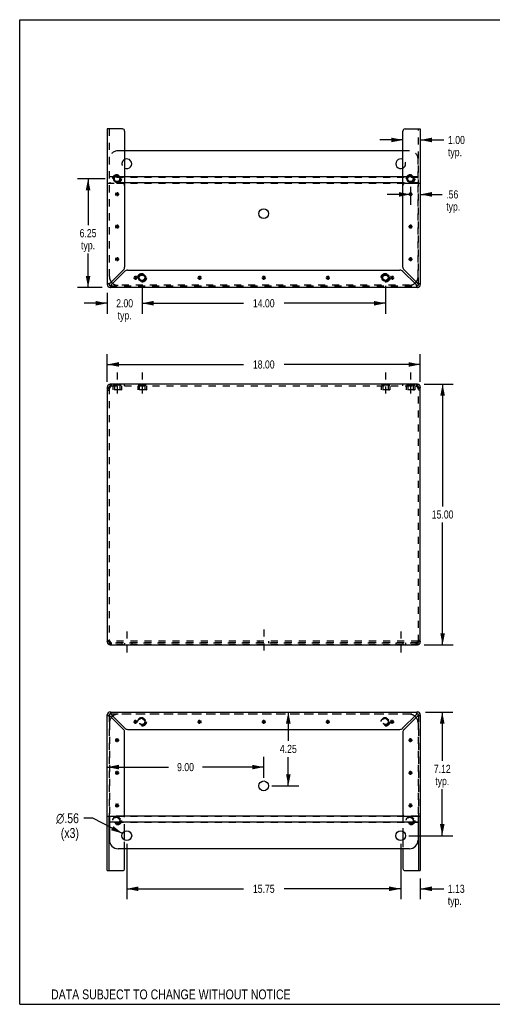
# Model space of a CAD drawing. Header units: inches. Extents: x 0 to 73.3, y 0 to 56.7.
# Tile 1 of 4: x 0 to 27.2, y 0 to 56.7. Entities that reach past the tile are written whole.
import ezdxf

# ---------------------------------------------------------------- set-up
doc = ezdxf.new("R2010")
doc.units = ezdxf.units.IN
doc.header["$LTSCALE"] = 4.033333
doc.header["$MEASUREMENT"] = 0
doc.linetypes.add('DASHED', pattern=[0.2, 0.1, -0.1])
doc.linetypes.add('HIDDEN', pattern=[0.2, 0.1, -0.1])
doc.layers.get('0').update_dxf_attribs({"linetype": 'CONTINUOUS'})
doc.layers.add('DEFAULT_2', color=8, linetype='HIDDEN')
doc.layers.add('DIMENSIONS', color=7, linetype='CONTINUOUS')
doc.styles.get("Standard").update_dxf_attribs({"font": 'txt', "width": 0.8})
doc.styles.add('TEXTSTYLE_1', font='gdt', dxfattribs={"width": 0.8})
doc.dimstyles.new('DIMSTYLE_1', dxfattribs={"dimtxt": 0.466667, "dimasz": 0.666667, "dimexe": 0.09, "dimexo": 0.07, "dimgap": 0.035, "dimtad": 0, "dimtih": 1, "dimtoh": 1, "dimzin": 4, "dimdsep": 46, "dimtxsty": 'Standard', "dimblk": '_FILLED', "dimblk1": '_FILLED', "dimblk2": '_FILLED', "dimcen": 0.09, "dimadec": 0, "dimazin": 0, "dimtfac": 1, "dimtofl": 0, "dimtmove": 0, "dimatfit": 3, "dimldrblk": '_FILLED', "dimfxl": 1, "dimtolj": 1, "dimtzin": 4, "dimarcsym": 0})
doc.dimstyles.new('DIMSTYLE_2', dxfattribs={"dimtxt": 0.566667, "dimasz": 0.666667, "dimexe": 0.09, "dimexo": 0.07, "dimgap": 0.09, "dimtad": 0, "dimtih": 1, "dimtoh": 1, "dimzin": 4, "dimdsep": 46, "dimtxsty": 'Standard', "dimblk": '_FILLED', "dimblk1": '_FILLED', "dimblk2": '_FILLED', "dimcen": 0.09, "dimadec": 0, "dimazin": 0, "dimtfac": 1, "dimtofl": 0, "dimtmove": 0, "dimatfit": 3, "dimldrblk": '_FILLED', "dimfxl": 1, "dimtolj": 1, "dimtzin": 4, "dimarcsym": 0})

# ---------------------------------------------------------------- blocks, each defined once
blk = doc.blocks.new('_FILLED')
at = {"color": 0, "linetype": 'ByBlock'}
blk.add_solid([(0, 0), (-1, 0.2), (-1, -0.2)], dxfattribs=at)
blk = doc.blocks.new('*D1')
at = {"layer": 'DIMENSIONS', "color": 2, "linetype": 'Continuous'}
for p, q in [((5.035, 35.817), (5.035, 37.425)), ((23.035, 35.817), (23.035, 37.425)), ((5.035, 36.825), (12.868, 36.825)), ((23.035, 36.825), (15.202, 36.825))]:
    blk.add_line(p, q, dxfattribs=at)
at = {"layer": 'DIMENSIONS', "color": 2, "linetype": 'Continuous', "xscale": 0.6666666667, "yscale": 0.6666666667, "zscale": 0.6666666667, "rotation": 180}
blk.add_blockref('_FILLED', (5.035, 36.825), dxfattribs=at)
at = {"layer": 'DIMENSIONS', "color": 2, "linetype": 'Continuous', "xscale": 0.6666666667, "yscale": 0.6666666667, "zscale": 0.6666666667}
blk.add_blockref('_FILLED', (23.035, 36.825), dxfattribs=at)
at = {"layer": 'DIMENSIONS', "color": 2, "linetype": 'Continuous', "insert": (14.035, 37.058), "char_height": 0.4667, "width": 1.86667, "attachment_point": 2, "line_spacing_factor": 0.9}
blk.add_mtext('18.00', dxfattribs=at)
blk = doc.blocks.new('*D2')
at = {"layer": 'DIMENSIONS', "color": 2, "linetype": 'Continuous'}
for p, q in [((23.259, 35.69), (24.921, 35.69)), ((24.321, 35.69), (24.321, 28.657)), ((24.321, 20.69), (24.321, 27.724)), ((23.259, 20.69), (24.921, 20.69))]:
    blk.add_line(p, q, dxfattribs=at)
at = {"layer": 'DIMENSIONS', "color": 2, "linetype": 'Continuous', "xscale": 0.6666666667, "yscale": 0.6666666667, "zscale": 0.6666666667}
for p, rotation in [((24.321, 35.69), 90), ((24.321, 20.69), 270)]:
    blk.add_blockref('_FILLED', p, dxfattribs=dict(at, rotation=rotation))
at = {"layer": 'DIMENSIONS', "color": 2, "linetype": 'Continuous', "insert": (24.321, 28.424), "char_height": 0.4667, "width": 1.86667, "attachment_point": 2, "line_spacing_factor": 0.9}
blk.add_mtext('15.00', dxfattribs=at)
blk = doc.blocks.new('*D5')
at = {"layer": 'DIMENSIONS', "color": 2, "linetype": 'Continuous'}
for p, q in [((15.447, 16.822), (15.447, 15.163)), ((15.447, 12.571), (15.447, 14.23)), ((14.502, 12.571), (16.047, 12.571))]:
    blk.add_line(p, q, dxfattribs=at)
at = {"layer": 'DIMENSIONS', "color": 2, "linetype": 'Continuous', "xscale": 0.6666666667, "yscale": 0.6666666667, "zscale": 0.6666666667}
for p, rotation in [((15.447, 16.822), 90), ((15.447, 12.571), 270)]:
    blk.add_blockref('_FILLED', p, dxfattribs=dict(at, rotation=rotation))
at = {"layer": 'DIMENSIONS', "color": 2, "linetype": 'Continuous', "insert": (15.447, 14.93), "char_height": 0.4667, "width": 1.49333, "attachment_point": 2, "line_spacing_factor": 0.9}
blk.add_mtext('4.25', dxfattribs=at)
blk = doc.blocks.new('*D6')
at = {"layer": 'DIMENSIONS', "color": 2, "linetype": 'Continuous'}
for p, q in [((14.035, 13.038), (14.035, 14.251)), ((5.035, 13.651), (8.555, 13.651)), ((14.035, 13.651), (10.515, 13.651))]:
    blk.add_line(p, q, dxfattribs=at)
at = {"layer": 'DIMENSIONS', "color": 2, "linetype": 'Continuous', "xscale": 0.6666666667, "yscale": 0.6666666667, "zscale": 0.6666666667, "rotation": 180}
blk.add_blockref('_FILLED', (5.035, 13.651), dxfattribs=at)
at = {"layer": 'DIMENSIONS', "color": 2, "linetype": 'Continuous', "xscale": 0.6666666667, "yscale": 0.6666666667, "zscale": 0.6666666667}
blk.add_blockref('_FILLED', (14.035, 13.651), dxfattribs=at)
at = {"layer": 'DIMENSIONS', "color": 2, "linetype": 'Continuous', "insert": (9.535, 13.885), "char_height": 0.4667, "width": 1.49333, "attachment_point": 2, "line_spacing_factor": 0.9}
blk.add_mtext('9.00', dxfattribs=at)
blk = doc.blocks.new('*D7')
at = {"layer": 'DIMENSIONS', "color": 2, "linetype": 'Continuous'}
for p, q in [((21.91, 9.237), (21.91, 6.048)), ((23.035, 7.232), (23.035, 6.048)), ((21.91, 6.648), (20.577, 6.648)), ((23.035, 6.648), (24.385, 6.648))]:
    blk.add_line(p, q, dxfattribs=at)
at = {"layer": 'DIMENSIONS', "color": 2, "linetype": 'Continuous', "xscale": 0.6666666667, "yscale": 0.6666666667, "zscale": 0.6666666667}
blk.add_blockref('_FILLED', (21.91, 6.648), dxfattribs=at)
at = {"layer": 'DIMENSIONS', "color": 2, "linetype": 'Continuous', "xscale": 0.6666666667, "yscale": 0.6666666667, "zscale": 0.6666666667, "rotation": 180}
blk.add_blockref('_FILLED', (23.035, 6.648), dxfattribs=at)
at = {"layer": 'DIMENSIONS', "color": 2, "linetype": 'Continuous', "insert": (24.618, 6.882), "char_height": 0.4667, "width": 1.49333, "attachment_point": 1, "line_spacing_factor": 0.9}
blk.add_mtext('1.13\\Ptyp.', dxfattribs=at)
blk = doc.blocks.new('*D8')
at = {"layer": 'DIMENSIONS', "color": 2, "linetype": 'Continuous'}
for p, q in [((6.16, 9.237), (6.16, 6.048)), ((21.91, 9.237), (21.91, 6.048)), ((6.16, 6.648), (12.868, 6.648)), ((21.91, 6.648), (15.202, 6.648))]:
    blk.add_line(p, q, dxfattribs=at)
at = {"layer": 'DIMENSIONS', "color": 2, "linetype": 'Continuous', "xscale": 0.6666666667, "yscale": 0.6666666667, "zscale": 0.6666666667, "rotation": 180}
blk.add_blockref('_FILLED', (6.16, 6.648), dxfattribs=at)
at = {"layer": 'DIMENSIONS', "color": 2, "linetype": 'Continuous', "xscale": 0.6666666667, "yscale": 0.6666666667, "zscale": 0.6666666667}
blk.add_blockref('_FILLED', (21.91, 6.648), dxfattribs=at)
at = {"layer": 'DIMENSIONS', "color": 2, "linetype": 'Continuous', "insert": (14.035, 6.882), "char_height": 0.4667, "width": 1.86667, "attachment_point": 2, "line_spacing_factor": 0.9}
blk.add_mtext('15.75', dxfattribs=at)
blk = doc.blocks.new('*D9')
at = {"layer": 'DIMENSIONS', "color": 2, "linetype": 'Continuous'}
for p, q in [((23.335, 16.822), (24.9, 16.822)), ((24.3, 16.822), (24.3, 14.016)), ((24.3, 9.704), (24.3, 12.383)), ((22.377, 9.704), (24.9, 9.704))]:
    blk.add_line(p, q, dxfattribs=at)
at = {"layer": 'DIMENSIONS', "color": 2, "linetype": 'Continuous', "xscale": 0.6666666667, "yscale": 0.6666666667, "zscale": 0.6666666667}
for p, rotation in [((24.3, 16.822), 90), ((24.3, 9.704), 270)]:
    blk.add_blockref('_FILLED', p, dxfattribs=dict(at, rotation=rotation))
at = {"layer": 'DIMENSIONS', "color": 2, "linetype": 'Continuous', "insert": (24.3, 13.783), "char_height": 0.4667, "width": 1.49333, "attachment_point": 2, "line_spacing_factor": 0.9}
blk.add_mtext('7.12\\Ptyp.', dxfattribs=at)
blk = doc.blocks.new('*D10')
at = {"layer": 'DIMENSIONS', "color": 2, "linetype": 'Continuous'}
for p, q in [((4.214, 10.708), (3.69, 10.708)), ((5.91, 9.833), (4.214, 10.708))]:
    blk.add_line(p, q, dxfattribs=at)
at = {"layer": 'DIMENSIONS', "color": 2, "linetype": 'Continuous', "xscale": 0.6666666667, "yscale": 0.6666666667, "zscale": 0.6666666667, "rotation": 332.6934381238}
blk.add_blockref('_FILLED', (5.91, 9.833), dxfattribs=at)
at = {"layer": 'DIMENSIONS', "color": 2, "linetype": 'Continuous', "insert": (3.407, 10.992), "char_height": 0.56667, "width": 2.11556, "attachment_point": 3, "line_spacing_factor": 0.9, "style": 'TEXTSTYLE_1'}
blk.add_mtext('{\\Fgdt;n}\\Ftxt;.56\\P(x3)', dxfattribs=at)
blk = doc.blocks.new('*D11')
at = {"layer": 'DIMENSIONS', "color": 2, "linetype": 'Continuous'}
for p, q in [((4.924, 47.505), (3.331, 47.505)), ((3.931, 47.505), (3.931, 44.847)), ((3.931, 41.255), (3.931, 43.213)), ((4.735, 41.255), (3.331, 41.255))]:
    blk.add_line(p, q, dxfattribs=at)
at = {"layer": 'DIMENSIONS', "color": 2, "linetype": 'Continuous', "xscale": 0.6666666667, "yscale": 0.6666666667, "zscale": 0.6666666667}
for p, rotation in [((3.931, 47.505), 90), ((3.931, 41.255), 270)]:
    blk.add_blockref('_FILLED', p, dxfattribs=dict(at, rotation=rotation))
at = {"layer": 'DIMENSIONS', "color": 2, "linetype": 'Continuous', "insert": (3.931, 44.613), "char_height": 0.4667, "width": 1.49333, "attachment_point": 2, "line_spacing_factor": 0.9}
blk.add_mtext('6.25\\Ptyp.', dxfattribs=at)
blk = doc.blocks.new('*D12')
at = {"layer": 'DIMENSIONS', "color": 2, "linetype": 'Continuous'}
for p, q in [((5.035, 40.955), (5.035, 39.747)), ((7.035, 41.351), (7.035, 39.747)), ((5.035, 40.347), (3.702, 40.347)), ((7.035, 40.347), (8.368, 40.347))]:
    blk.add_line(p, q, dxfattribs=at)
at = {"layer": 'DIMENSIONS', "color": 2, "linetype": 'Continuous', "xscale": 0.6666666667, "yscale": 0.6666666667, "zscale": 0.6666666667}
blk.add_blockref('_FILLED', (5.035, 40.347), dxfattribs=at)
at = {"layer": 'DIMENSIONS', "color": 2, "linetype": 'Continuous', "xscale": 0.6666666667, "yscale": 0.6666666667, "zscale": 0.6666666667, "rotation": 180}
blk.add_blockref('_FILLED', (7.035, 40.347), dxfattribs=at)
at = {"layer": 'DIMENSIONS', "color": 2, "linetype": 'Continuous', "insert": (6.035, 40.58), "char_height": 0.4667, "width": 1.49333, "attachment_point": 2, "line_spacing_factor": 0.9}
blk.add_mtext('2.00\\Ptyp.', dxfattribs=at)
blk = doc.blocks.new('*D13')
at = {"layer": 'DIMENSIONS', "color": 2, "linetype": 'Continuous'}
for p, q in [((7.035, 41.351), (7.035, 39.747)), ((21.035, 41.351), (21.035, 39.747)), ((7.035, 40.347), (12.868, 40.347)), ((21.035, 40.347), (15.202, 40.347))]:
    blk.add_line(p, q, dxfattribs=at)
at = {"layer": 'DIMENSIONS', "color": 2, "linetype": 'Continuous', "xscale": 0.6666666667, "yscale": 0.6666666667, "zscale": 0.6666666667, "rotation": 180}
blk.add_blockref('_FILLED', (7.035, 40.347), dxfattribs=at)
at = {"layer": 'DIMENSIONS', "color": 2, "linetype": 'Continuous', "xscale": 0.6666666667, "yscale": 0.6666666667, "zscale": 0.6666666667}
blk.add_blockref('_FILLED', (21.035, 40.347), dxfattribs=at)
at = {"layer": 'DIMENSIONS', "color": 2, "linetype": 'Continuous', "insert": (14.035, 40.58), "char_height": 0.4667, "width": 1.86667, "attachment_point": 2, "line_spacing_factor": 0.9}
blk.add_mtext('14.00', dxfattribs=at)
blk = doc.blocks.new('*D14')
at = {"layer": 'DIMENSIONS', "color": 2, "linetype": 'Continuous'}
for p, q in [((22.473, 47.038), (22.473, 46.012)), ((22.473, 46.612), (21.139, 46.612)), ((23.035, 46.612), (24.293, 46.612))]:
    blk.add_line(p, q, dxfattribs=at)
at = {"layer": 'DIMENSIONS', "color": 2, "linetype": 'Continuous', "xscale": 0.6666666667, "yscale": 0.6666666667, "zscale": 0.6666666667}
blk.add_blockref('_FILLED', (22.473, 46.612), dxfattribs=at)
at = {"layer": 'DIMENSIONS', "color": 2, "linetype": 'Continuous', "xscale": 0.6666666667, "yscale": 0.6666666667, "zscale": 0.6666666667, "rotation": 180}
blk.add_blockref('_FILLED', (23.035, 46.612), dxfattribs=at)
at = {"layer": 'DIMENSIONS', "color": 2, "linetype": 'Continuous', "insert": (24.527, 46.845), "char_height": 0.4667, "width": 1.49333, "attachment_point": 1, "line_spacing_factor": 0.9}
blk.add_mtext('.56\\Ptyp.', dxfattribs=at)
blk = doc.blocks.new('*D15')
at = {"layer": 'DIMENSIONS', "color": 2, "linetype": 'Continuous'}
for p, q in [((22.035, 49.745), (20.702, 49.745)), ((23.035, 49.745), (24.396, 49.745))]:
    blk.add_line(p, q, dxfattribs=at)
at = {"layer": 'DIMENSIONS', "color": 2, "linetype": 'Continuous', "xscale": 0.6666666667, "yscale": 0.6666666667, "zscale": 0.6666666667}
blk.add_blockref('_FILLED', (22.035, 49.745), dxfattribs=at)
at = {"layer": 'DIMENSIONS', "color": 2, "linetype": 'Continuous', "xscale": 0.6666666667, "yscale": 0.6666666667, "zscale": 0.6666666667, "rotation": 180}
blk.add_blockref('_FILLED', (23.035, 49.745), dxfattribs=at)
at = {"layer": 'DIMENSIONS', "color": 2, "linetype": 'Continuous', "insert": (24.63, 49.978), "char_height": 0.4667, "width": 1.49333, "attachment_point": 1, "line_spacing_factor": 0.9}
blk.add_mtext('1.00\\Ptyp.', dxfattribs=at)

msp = doc.modelspace()

# ---------------------------------------------------------------- linework, layer by layer
at = {"color": 7, "linetype": 'Continuous'}
for p, q in [((0, 0), (0, 56.667)), ((0, 56.667), (73.333, 56.667)), ((5.13, 41.421), (5.139, 41.421)), ((22.931, 41.421), (22.94, 41.421)), ((5.202, 41.359), (5.202, 41.35)), ((22.869, 41.35), (22.869, 41.359)), ((5.035, 35.524), (5.139, 35.524)), ((5.202, 35.69), (5.202, 35.586)), ((5.22, 35.586), (5.202, 35.586)), ((22.869, 35.586), (22.85, 35.586)), ((22.869, 35.69), (22.869, 35.586)), ((22.931, 35.524), (23.035, 35.524)), ((5.139, 20.857), (5.035, 20.857)), ((5.16, 20.81), (5.16, 20.883)), ((5.202, 20.69), (5.202, 20.794)), ((5.202, 20.794), (5.22, 20.794)), ((22.85, 20.794), (22.869, 20.794)), ((22.869, 20.69), (22.869, 20.794)), ((22.91, 20.81), (22.91, 20.883)), ((23.035, 20.857), (22.931, 20.857)), ((5.139, 16.656), (5.13, 16.656)), ((5.202, 16.727), (5.202, 16.718)), ((22.869, 16.718), (22.869, 16.727)), ((22.94, 16.656), (22.931, 16.656)), ((6.545, 16.26), (6.775, 16.26)), ((6.579, 16.179), (6.741, 16.341)), ((6.741, 16.179), (6.579, 16.341)), ((6.66, 16.145), (6.66, 16.375)), ((10.233, 16.26), (10.463, 16.26)), ((10.266, 16.179), (10.429, 16.341)), ((10.429, 16.179), (10.266, 16.341)), ((10.348, 16.145), (10.348, 16.375)), ((13.92, 16.26), (14.15, 16.26)), ((13.954, 16.179), (14.116, 16.341)), ((14.116, 16.179), (13.954, 16.341)), ((14.035, 16.145), (14.035, 16.375)), ((17.608, 16.26), (17.838, 16.26)), ((17.641, 16.179), (17.804, 16.341)), ((17.804, 16.179), (17.641, 16.341)), ((17.723, 16.145), (17.723, 16.375)), ((21.295, 16.26), (21.525, 16.26)), ((21.329, 16.179), (21.491, 16.341)), ((21.329, 16.341), (21.491, 16.179)), ((21.41, 16.145), (21.41, 16.375)), ((5.598, 15.082), (5.598, 15.312)), ((22.473, 15.082), (22.473, 15.312)), ((5.483, 15.197), (5.713, 15.197)), ((5.516, 15.116), (5.679, 15.279)), ((5.679, 15.116), (5.516, 15.279)), ((22.358, 15.197), (22.588, 15.197)), ((22.391, 15.116), (22.554, 15.279)), ((22.391, 15.279), (22.554, 15.116)), ((5.483, 13.322), (5.713, 13.322)), ((5.516, 13.241), (5.679, 13.404)), ((5.679, 13.241), (5.516, 13.404)), ((5.598, 13.207), (5.598, 13.437)), ((22.358, 13.322), (22.588, 13.322)), ((22.391, 13.241), (22.554, 13.404)), ((22.391, 13.404), (22.554, 13.241)), ((22.473, 13.207), (22.473, 13.437)), ((5.483, 11.447), (5.713, 11.447)), ((5.679, 11.366), (5.516, 11.529)), ((5.516, 11.366), (5.679, 11.529)), ((5.598, 11.332), (5.598, 11.562)), ((22.358, 11.447), (22.588, 11.447)), ((22.391, 11.529), (22.554, 11.366)), ((22.391, 11.366), (22.554, 11.529)), ((22.473, 11.332), (22.473, 11.562)), ((5.139, 7.699), (5.139, 10.822)), ((5.16, 10.822), (5.16, 9.454)), ((22.112, 10.832), (5.958, 10.832)), ((22.91, 10.822), (22.91, 9.454)), ((22.931, 10.822), (22.931, 7.699)), ((22.91, 10.483), (5.16, 10.483)), ((6.035, 9.452), (6.035, 9.955)), ((22.035, 9.955), (22.035, 9.452)), ((22.41, 8.954), (5.66, 8.954)), ((6.035, 7.824), (6.035, 8.954)), ((22.035, 8.954), (22.035, 7.824)), ((5.035, 7.699), (5.91, 7.699)), ((22.16, 7.699), (23.035, 7.699)), ((0, 0), (73.333, 0))]:
    msp.add_line(p, q, dxfattribs=at)
at = {"color": 3, "linetype": 'Continuous'}
for p, q in [((5.035, 50.378), (5.035, 41.421)), ((5.91, 50.378), (5.035, 50.378)), ((6.035, 50.253), (6.035, 42.422)), ((22.035, 42.422), (22.035, 50.253)), ((22.16, 50.378), (23.035, 50.378)), ((23.035, 50.378), (23.035, 41.421)), ((22.035, 49.123), (6.035, 49.123)), ((5.702, 47.621), (5.494, 47.621)), ((22.035, 47.621), (6.035, 47.621)), ((22.577, 47.621), (22.369, 47.621)), ((22.035, 47.272), (6.035, 47.272)), ((5.971, 42.267), (5.202, 41.498)), ((5.278, 41.421), (6.047, 42.19)), ((6.202, 42.255), (21.868, 42.255)), ((22.023, 42.19), (22.792, 41.421)), ((22.869, 41.498), (22.1, 42.267)), ((22.869, 41.255), (5.202, 41.255)), ((5.035, 35.524), (5.035, 20.857)), ((5.1, 35.455), (5.084, 35.442)), ((5.118, 35.469), (5.1, 35.455)), ((5.18, 35.51), (5.159, 35.496)), ((5.202, 35.524), (5.18, 35.51)), ((22.869, 35.69), (5.202, 35.69)), ((5.202, 35.524), (5.209, 35.55)), ((22.861, 35.55), (22.869, 35.524)), ((22.89, 35.51), (22.869, 35.524)), ((22.912, 35.496), (22.89, 35.51)), ((22.97, 35.455), (22.952, 35.469)), ((22.986, 35.442), (22.97, 35.455)), ((23.035, 20.857), (23.035, 35.524)), ((5.084, 20.939), (5.1, 20.925)), ((5.1, 20.925), (5.118, 20.912)), ((5.159, 20.884), (5.18, 20.871)), ((5.18, 20.871), (5.202, 20.857)), ((5.209, 20.831), (5.202, 20.857)), ((5.202, 20.69), (22.869, 20.69)), ((22.869, 20.857), (22.861, 20.831)), ((22.869, 20.857), (22.89, 20.871)), ((22.89, 20.871), (22.912, 20.884)), ((22.952, 20.912), (22.97, 20.925)), ((22.97, 20.925), (22.986, 20.939)), ((5.035, 7.699), (5.035, 16.656)), ((5.202, 16.822), (22.869, 16.822)), ((5.202, 16.58), (5.971, 15.811)), ((6.047, 15.887), (5.278, 16.656)), ((22.792, 16.656), (22.023, 15.887)), ((22.1, 15.811), (22.869, 16.58)), ((23.035, 16.656), (23.035, 7.699)), ((6.035, 10.947), (6.035, 15.655)), ((6.202, 15.822), (21.868, 15.822)), ((22.035, 15.655), (22.035, 10.947)), ((5.035, 10.822), (5.91, 10.822)), ((22.16, 10.822), (23.035, 10.822))]:
    msp.add_line(p, q, dxfattribs=at)
at = {"color": 2, "linetype": 'DASHED'}
for p, q in [((5.598, 36.357), (5.598, 34.92)), ((7.035, 36.357), (7.035, 34.92)), ((21.035, 36.357), (21.035, 34.92)), ((22.473, 36.357), (22.473, 34.92)), ((14.035, 21.565), (14.035, 20.128)), ((6.16, 21.464), (6.16, 20.026)), ((21.91, 21.464), (21.91, 20.026))]:
    msp.add_line(p, q, dxfattribs=at)
at = {"color": 3, "linetype": 'Continuous'}
for points in [[(5.126, 41.475), (5.104, 41.467), (5.084, 41.459), (5.067, 41.452), (5.053, 41.444), (5.043, 41.437), (5.037, 41.429), (5.035, 41.421)], [(5.202, 41.498), (5.176, 41.49), (5.15, 41.482), (5.126, 41.475)], [(5.255, 41.346), (5.263, 41.37), (5.27, 41.395), (5.278, 41.421)], [(22.792, 41.421), (22.8, 41.395), (22.808, 41.37), (22.815, 41.346)], [(22.944, 41.475), (22.92, 41.482), (22.895, 41.49), (22.869, 41.498)], [(23.035, 41.421), (23.033, 41.429), (23.027, 41.437), (23.017, 41.444), (23.003, 41.452), (22.986, 41.459), (22.966, 41.467), (22.944, 41.475)], [(5.202, 41.255), (5.209, 41.257), (5.217, 41.263), (5.224, 41.273), (5.232, 41.287), (5.24, 41.304), (5.247, 41.323), (5.255, 41.346)], [(22.815, 41.346), (22.823, 41.323), (22.831, 41.304), (22.838, 41.287), (22.846, 41.273), (22.853, 41.263), (22.861, 41.257), (22.869, 41.255)], [(5.084, 35.442), (5.07, 35.455), (5.057, 35.469), (5.048, 35.483), (5.041, 35.496), (5.037, 35.51), (5.035, 35.524)], [(5.159, 35.496), (5.138, 35.483), (5.118, 35.469)], [(5.209, 35.55), (5.217, 35.575), (5.224, 35.599), (5.232, 35.622), (5.24, 35.642)], [(5.24, 35.642), (5.247, 35.659), (5.255, 35.672)], [(5.255, 35.672), (5.263, 35.682), (5.27, 35.688), (5.278, 35.69)], [(22.792, 35.69), (22.8, 35.688), (22.808, 35.682), (22.815, 35.672)], [(22.815, 35.672), (22.823, 35.659), (22.831, 35.642)], [(22.831, 35.642), (22.838, 35.622), (22.846, 35.599), (22.853, 35.575), (22.861, 35.55)], [(22.952, 35.469), (22.932, 35.483), (22.912, 35.496)], [(23.035, 35.524), (23.034, 35.51), (23.029, 35.496), (23.022, 35.483), (23.013, 35.469), (23.001, 35.455), (22.986, 35.442)], [(5.035, 20.857), (5.037, 20.871), (5.041, 20.884), (5.048, 20.898), (5.057, 20.912), (5.07, 20.925), (5.084, 20.939)], [(5.118, 20.912), (5.138, 20.898), (5.159, 20.884)], [(5.24, 20.739), (5.232, 20.759), (5.224, 20.781), (5.217, 20.805), (5.209, 20.831)], [(5.255, 20.708), (5.247, 20.722), (5.24, 20.739)], [(5.278, 20.69), (5.27, 20.692), (5.263, 20.698), (5.255, 20.708)], [(22.815, 20.708), (22.808, 20.698), (22.8, 20.692), (22.792, 20.69)], [(22.831, 20.739), (22.823, 20.722), (22.815, 20.708)], [(22.861, 20.831), (22.853, 20.805), (22.846, 20.781), (22.838, 20.759), (22.831, 20.739)], [(22.912, 20.884), (22.932, 20.898), (22.952, 20.912)], [(22.986, 20.939), (23.001, 20.925), (23.013, 20.912), (23.022, 20.898), (23.029, 20.884), (23.034, 20.871), (23.035, 20.857)], [(5.035, 16.656), (5.037, 16.648), (5.043, 16.641), (5.053, 16.633), (5.067, 16.625), (5.084, 16.618), (5.104, 16.61), (5.126, 16.603)], [(5.126, 16.603), (5.15, 16.595), (5.176, 16.587), (5.202, 16.58)], [(5.255, 16.731), (5.247, 16.754), (5.24, 16.774), (5.232, 16.791), (5.224, 16.804), (5.217, 16.814), (5.209, 16.82), (5.202, 16.822)], [(5.278, 16.656), (5.27, 16.682), (5.263, 16.707), (5.255, 16.731)], [(22.815, 16.731), (22.808, 16.707), (22.8, 16.682), (22.792, 16.656)], [(22.869, 16.822), (22.861, 16.82), (22.853, 16.814), (22.846, 16.804), (22.838, 16.791), (22.831, 16.774), (22.823, 16.754), (22.815, 16.731)], [(22.869, 16.58), (22.895, 16.587), (22.92, 16.595), (22.944, 16.603)], [(22.944, 16.603), (22.966, 16.61), (22.986, 16.618), (23.003, 16.625), (23.017, 16.633), (23.027, 16.641), (23.033, 16.648), (23.035, 16.656)]]:
    msp.add_lwpolyline(points, dxfattribs=at)
at = {"color": 7, "linetype": 'Continuous'}
for points in [[(5.202, 41.498), (5.192, 41.49), (5.182, 41.482), (5.173, 41.475), (5.165, 41.467), (5.157, 41.459), (5.151, 41.452), (5.146, 41.444), (5.142, 41.437), (5.14, 41.429), (5.139, 41.421)], [(5.202, 41.359), (5.209, 41.36), (5.217, 41.362), (5.224, 41.366), (5.232, 41.371), (5.24, 41.377)], [(5.24, 41.377), (5.247, 41.385), (5.255, 41.393), (5.263, 41.402), (5.27, 41.412), (5.278, 41.421)], [(22.792, 41.421), (22.8, 41.412), (22.808, 41.402), (22.815, 41.393), (22.823, 41.385), (22.831, 41.377), (22.838, 41.371), (22.846, 41.366), (22.853, 41.362), (22.861, 41.36), (22.869, 41.359)], [(22.913, 41.459), (22.905, 41.467), (22.897, 41.475), (22.888, 41.482), (22.878, 41.49), (22.869, 41.498)], [(22.931, 41.421), (22.93, 41.429), (22.928, 41.437), (22.924, 41.444), (22.919, 41.452), (22.913, 41.459)], [(5.143, 35.486), (5.141, 35.496), (5.14, 35.51), (5.139, 35.524)], [(22.931, 35.524), (22.931, 35.51), (22.929, 35.496)], [(5.139, 20.857), (5.14, 20.871), (5.141, 20.884)], [(22.927, 20.894), (22.929, 20.884), (22.931, 20.871), (22.931, 20.857)], [(5.139, 16.656), (5.14, 16.648), (5.142, 16.641), (5.146, 16.633), (5.151, 16.625), (5.157, 16.618)], [(5.157, 16.618), (5.165, 16.61), (5.173, 16.603), (5.182, 16.595), (5.192, 16.587), (5.202, 16.58)], [(5.278, 16.656), (5.27, 16.666), (5.263, 16.675), (5.255, 16.684), (5.247, 16.693), (5.24, 16.7), (5.232, 16.706), (5.224, 16.712), (5.217, 16.715), (5.209, 16.718), (5.202, 16.718)], [(22.831, 16.7), (22.823, 16.693), (22.815, 16.684), (22.808, 16.675), (22.8, 16.666), (22.792, 16.656)], [(22.869, 16.718), (22.861, 16.718), (22.853, 16.715), (22.846, 16.712), (22.838, 16.706), (22.831, 16.7)], [(22.869, 16.58), (22.878, 16.587), (22.888, 16.595), (22.897, 16.603), (22.905, 16.61), (22.913, 16.618), (22.919, 16.625), (22.924, 16.633), (22.928, 16.641), (22.93, 16.648), (22.931, 16.656)]]:
    msp.add_lwpolyline(points, dxfattribs=at)
at = {"color": 3, "linetype": 'Continuous'}
for centre, radius in [((5.598, 47.505), 0.206), ((22.473, 47.505), 0.206), ((14.035, 45.506), 0.281), ((7.035, 41.817), 0.206), ((21.035, 41.817), 0.206)]:
    msp.add_circle(centre, radius, dxfattribs=at)
at = {"color": 7, "linetype": 'Continuous'}
for centre, radius in [((5.598, 47.505), 0.166), ((5.598, 47.505), 0.156), ((22.473, 47.505), 0.166), ((22.473, 47.505), 0.156), ((7.035, 41.817), 0.166), ((7.035, 41.817), 0.156), ((21.035, 41.817), 0.166), ((21.035, 41.817), 0.156), ((14.035, 12.571), 0.281), ((6.16, 9.704), 0.281), ((21.91, 9.704), 0.281)]:
    msp.add_circle(centre, radius, dxfattribs=at)
at = {"color": 3, "linetype": 'Continuous'}
for centre, radius, start, end in [((5.91, 50.253), 0.125, 0, 90), ((22.16, 50.253), 0.125, 90, 180), ((6.16, 48.373), 0.281, 243.5695, 116.4305), ((21.91, 48.373), 0.281, 63.5695, 296.4305), ((5.815, 42.422), 0.22, 315, 360), ((6.202, 42.035), 0.22, 90, 135), ((21.868, 42.035), 0.22, 45, 90), ((22.255, 42.422), 0.22, 180, 225), ((5.202, 41.421), 0.167, 180, 270), ((5.66, 41.881), 0.5, 218.9378, 231.304), ((22.41, 41.881), 0.5, 308.696, 321.0622), ((22.869, 41.421), 0.167, 270, 360), ((5.202, 35.524), 0.167, 90, 180), ((22.869, 35.524), 0.167, 0, 90), ((5.202, 20.857), 0.167, 180, 270), ((22.869, 20.857), 0.167, 270, 360), ((5.202, 16.656), 0.167, 90, 180), ((22.869, 16.656), 0.167, 0, 90), ((6.202, 16.042), 0.22, 225, 270), ((21.868, 16.042), 0.22, 270, 315), ((5.815, 15.655), 0.22, 0, 45), ((22.255, 15.655), 0.22, 135, 180), ((5.91, 10.947), 0.125, 270, 360), ((22.16, 10.947), 0.125, 180, 270)]:
    msp.add_arc(centre, radius, start, end, dxfattribs=at)
at = {"color": 7, "linetype": 'Continuous'}
for centre, radius, start, end in [((5.202, 41.421), 0.0625, 180, 270), ((22.869, 41.421), 0.0625, 270, 360), ((5.202, 35.524), 0.0625, 90, 180), ((22.869, 35.524), 0.0625, 0, 90), ((5.202, 20.857), 0.0625, 180, 270), ((22.869, 20.857), 0.0625, 270, 360), ((5.202, 16.656), 0.0625, 90, 180), ((5.66, 16.196), 0.5, 128.696, 141.0622), ((22.41, 16.196), 0.5, 38.9378, 51.304), ((22.869, 16.656), 0.0625, 0, 90), ((5.66, 9.454), 0.5, 180, 270), ((22.41, 9.454), 0.5, 270, 360), ((5.91, 7.824), 0.125, 270, 360), ((22.16, 7.824), 0.125, 180, 270)]:
    msp.add_arc(centre, radius, start, end, dxfattribs=at)
at = {"layer": 'DEFAULT_2', "color": 8, "linetype": 'HIDDEN'}
for p, q in [((5.139, 50.378), (5.139, 41.421)), ((22.931, 41.421), (22.931, 50.378)), ((6.035, 49.123), (5.66, 49.123)), ((22.41, 49.123), (22.035, 49.123)), ((5.16, 41.881), (5.16, 48.623)), ((22.91, 41.881), (22.91, 48.623)), ((5.494, 47.621), (5.16, 47.621)), ((6.035, 47.621), (5.702, 47.621)), ((22.369, 47.621), (22.035, 47.621)), ((22.91, 47.621), (22.577, 47.621)), ((5.035, 47.255), (5.91, 47.255)), ((22.91, 47.594), (5.16, 47.594)), ((6.035, 47.272), (5.16, 47.272)), ((22.91, 47.245), (5.16, 47.245)), ((22.91, 47.272), (22.035, 47.272)), ((22.16, 47.255), (23.035, 47.255)), ((5.483, 46.63), (5.713, 46.63)), ((5.516, 46.549), (5.679, 46.711)), ((5.679, 46.549), (5.516, 46.711)), ((5.598, 46.745), (5.598, 46.515)), ((22.358, 46.63), (22.588, 46.63)), ((22.391, 46.549), (22.554, 46.711)), ((22.554, 46.549), (22.391, 46.711)), ((22.473, 46.745), (22.473, 46.515)), ((5.679, 44.674), (5.516, 44.836)), ((5.516, 44.674), (5.679, 44.836)), ((5.598, 44.87), (5.598, 44.64)), ((22.554, 44.674), (22.391, 44.836)), ((22.391, 44.674), (22.554, 44.836)), ((22.473, 44.87), (22.473, 44.64)), ((5.483, 44.755), (5.713, 44.755)), ((22.358, 44.755), (22.588, 44.755)), ((5.483, 42.88), (5.713, 42.88)), ((5.679, 42.799), (5.516, 42.961)), ((5.516, 42.799), (5.679, 42.961)), ((5.598, 42.995), (5.598, 42.765)), ((22.358, 42.88), (22.588, 42.88)), ((22.554, 42.799), (22.391, 42.961)), ((22.391, 42.799), (22.554, 42.961)), ((22.473, 42.995), (22.473, 42.765)), ((22.41, 41.381), (5.66, 41.381)), ((6.545, 41.817), (6.775, 41.817)), ((6.741, 41.736), (6.579, 41.899)), ((6.579, 41.736), (6.741, 41.899)), ((6.66, 41.932), (6.66, 41.702)), ((10.233, 41.817), (10.463, 41.817)), ((10.429, 41.736), (10.266, 41.899)), ((10.266, 41.736), (10.429, 41.899)), ((10.348, 41.932), (10.348, 41.702)), ((13.92, 41.817), (14.15, 41.817)), ((14.116, 41.736), (13.954, 41.899)), ((13.954, 41.736), (14.116, 41.899)), ((14.035, 41.702), (14.035, 41.932)), ((17.608, 41.817), (17.838, 41.817)), ((17.804, 41.736), (17.641, 41.899)), ((17.641, 41.736), (17.804, 41.899)), ((17.723, 41.932), (17.723, 41.702)), ((21.295, 41.817), (21.525, 41.817)), ((21.491, 41.736), (21.329, 41.899)), ((21.329, 41.736), (21.491, 41.899)), ((21.41, 41.932), (21.41, 41.702)), ((5.202, 41.359), (22.869, 41.359)), ((5.035, 35.35), (5.139, 35.35)), ((5.084, 35.442), (5.157, 35.442)), ((5.139, 35.524), (5.139, 20.857)), ((5.22, 35.586), (22.85, 35.586)), ((5.278, 35.69), (5.278, 35.586)), ((5.348, 35.586), (5.348, 35.366)), ((5.358, 35.356), (5.348, 35.366)), ((5.848, 35.366), (5.348, 35.366)), ((5.838, 35.356), (5.358, 35.356)), ((5.391, 35.69), (5.391, 35.586)), ((5.392, 35.64), (5.392, 35.586)), ((5.804, 35.64), (5.392, 35.64)), ((5.442, 35.63), (5.432, 35.64)), ((5.442, 35.366), (5.432, 35.356)), ((5.442, 35.63), (5.442, 35.366)), ((5.754, 35.63), (5.442, 35.63)), ((5.754, 35.63), (5.764, 35.64)), ((5.754, 35.63), (5.754, 35.366)), ((5.754, 35.366), (5.764, 35.356)), ((5.804, 35.69), (5.804, 35.586)), ((5.804, 35.64), (5.804, 35.586)), ((5.838, 35.356), (5.848, 35.366)), ((5.848, 35.586), (5.848, 35.366)), ((6.035, 35.586), (6.035, 35.69)), ((6.785, 35.586), (6.785, 35.366)), ((6.795, 35.356), (6.785, 35.366)), ((7.285, 35.366), (6.785, 35.366)), ((7.275, 35.356), (6.795, 35.356)), ((6.829, 35.69), (6.829, 35.586)), ((6.829, 35.64), (6.829, 35.586)), ((7.241, 35.64), (6.829, 35.64)), ((6.879, 35.63), (6.869, 35.64)), ((6.879, 35.366), (6.869, 35.356)), ((6.879, 35.63), (6.879, 35.366)), ((7.191, 35.63), (6.879, 35.63)), ((7.191, 35.63), (7.201, 35.64)), ((7.191, 35.63), (7.191, 35.366)), ((7.191, 35.366), (7.201, 35.356)), ((7.241, 35.64), (7.241, 35.586)), ((7.242, 35.69), (7.242, 35.586)), ((7.275, 35.356), (7.285, 35.366)), ((7.285, 35.586), (7.285, 35.366)), ((20.785, 35.586), (20.785, 35.366)), ((21.285, 35.366), (20.785, 35.366)), ((20.795, 35.356), (20.785, 35.366)), ((21.275, 35.356), (20.795, 35.356)), ((20.829, 35.69), (20.829, 35.586)), ((20.829, 35.64), (20.829, 35.586)), ((21.241, 35.64), (20.829, 35.64)), ((20.879, 35.63), (20.869, 35.64)), ((20.879, 35.366), (20.869, 35.356)), ((20.879, 35.63), (20.879, 35.366)), ((21.191, 35.63), (20.879, 35.63)), ((21.191, 35.63), (21.201, 35.64)), ((21.191, 35.63), (21.191, 35.366)), ((21.191, 35.366), (21.201, 35.356)), ((21.241, 35.64), (21.241, 35.586)), ((21.242, 35.69), (21.242, 35.586)), ((21.275, 35.356), (21.285, 35.366)), ((21.285, 35.586), (21.285, 35.366)), ((22.035, 35.586), (22.035, 35.69)), ((22.223, 35.586), (22.223, 35.366)), ((22.723, 35.366), (22.223, 35.366)), ((22.233, 35.356), (22.223, 35.366)), ((22.713, 35.356), (22.233, 35.356)), ((22.266, 35.69), (22.266, 35.586)), ((22.679, 35.64), (22.267, 35.64)), ((22.267, 35.64), (22.267, 35.586)), ((22.317, 35.63), (22.307, 35.64)), ((22.317, 35.366), (22.307, 35.356)), ((22.629, 35.63), (22.317, 35.63)), ((22.317, 35.63), (22.317, 35.366)), ((22.629, 35.63), (22.639, 35.64)), ((22.629, 35.63), (22.629, 35.366)), ((22.629, 35.366), (22.639, 35.356)), ((22.679, 35.69), (22.679, 35.586)), ((22.679, 35.64), (22.679, 35.586)), ((22.713, 35.356), (22.723, 35.366)), ((22.723, 35.586), (22.723, 35.366)), ((22.792, 35.69), (22.792, 35.586)), ((22.986, 35.442), (22.913, 35.442)), ((22.931, 20.857), (22.931, 35.524)), ((23.035, 35.35), (22.931, 35.35)), ((5.035, 20.939), (5.157, 20.939)), ((5.16, 20.883), (5.16, 20.898)), ((22.91, 20.898), (5.16, 20.898)), ((5.16, 20.693), (5.16, 20.81)), ((22.91, 20.797), (5.16, 20.797)), ((5.202, 20.794), (5.16, 20.794)), ((22.91, 20.693), (5.16, 20.693)), ((22.85, 20.794), (5.22, 20.794)), ((5.278, 20.69), (5.278, 20.794)), ((5.879, 20.797), (5.879, 20.693)), ((6.035, 20.794), (6.035, 20.69)), ((6.441, 20.797), (6.441, 20.693)), ((13.754, 20.898), (13.754, 20.794)), ((14.316, 20.898), (14.316, 20.794)), ((21.629, 20.797), (21.629, 20.693)), ((22.035, 20.794), (22.035, 20.69)), ((22.191, 20.797), (22.191, 20.693)), ((22.792, 20.69), (22.792, 20.794)), ((22.91, 20.794), (22.869, 20.794)), ((22.91, 20.883), (22.91, 20.898)), ((22.91, 20.693), (22.91, 20.81)), ((23.035, 20.939), (22.913, 20.939)), ((5.139, 16.656), (5.139, 10.822)), ((5.202, 16.718), (22.869, 16.718)), ((22.41, 16.696), (5.66, 16.696)), ((22.931, 16.656), (22.931, 10.822)), ((5.16, 16.196), (5.16, 10.822)), ((22.91, 16.196), (22.91, 10.822)), ((5.958, 10.832), (5.16, 10.832)), ((22.91, 10.805), (5.16, 10.805)), ((6.035, 9.955), (6.035, 10.947)), ((22.035, 10.947), (22.035, 9.955)), ((22.91, 10.832), (22.112, 10.832)), ((22.91, 10.456), (5.16, 10.456)), ((6.035, 8.954), (6.035, 9.452)), ((22.035, 9.452), (22.035, 8.954))]:
    msp.add_line(p, q, dxfattribs=at)
for points in [[(5.157, 35.442), (5.152, 35.455), (5.147, 35.469), (5.144, 35.483), (5.143, 35.486)], [(5.202, 35.524), (5.193, 35.51), (5.185, 35.496), (5.178, 35.483), (5.17, 35.469), (5.164, 35.455), (5.157, 35.442)], [(5.202, 35.524), (5.209, 35.534), (5.217, 35.543), (5.224, 35.552), (5.232, 35.561), (5.24, 35.568), (5.247, 35.574), (5.255, 35.579), (5.263, 35.583), (5.27, 35.586), (5.278, 35.586)], [(22.792, 35.586), (22.8, 35.586), (22.808, 35.583), (22.815, 35.579), (22.823, 35.574), (22.831, 35.568), (22.838, 35.561), (22.846, 35.552), (22.853, 35.543), (22.861, 35.534), (22.869, 35.524)], [(22.913, 35.442), (22.907, 35.455), (22.9, 35.469), (22.893, 35.483), (22.885, 35.496), (22.877, 35.51), (22.869, 35.524)], [(22.929, 35.496), (22.926, 35.483), (22.923, 35.469), (22.918, 35.455), (22.913, 35.442)], [(5.141, 20.884), (5.144, 20.898), (5.147, 20.912), (5.152, 20.925), (5.157, 20.939)], [(5.157, 20.939), (5.164, 20.925), (5.17, 20.912), (5.178, 20.898), (5.185, 20.884), (5.193, 20.871), (5.202, 20.857)], [(5.278, 20.794), (5.27, 20.795), (5.263, 20.797), (5.255, 20.801), (5.247, 20.806), (5.24, 20.813), (5.232, 20.82), (5.224, 20.828), (5.217, 20.838), (5.209, 20.847), (5.202, 20.857)], [(22.869, 20.857), (22.861, 20.847), (22.853, 20.838), (22.846, 20.828), (22.838, 20.82), (22.831, 20.813), (22.823, 20.806), (22.815, 20.801), (22.808, 20.797), (22.8, 20.795), (22.792, 20.794)], [(22.869, 20.857), (22.877, 20.871), (22.885, 20.884), (22.893, 20.898), (22.9, 20.912), (22.907, 20.925), (22.913, 20.939)], [(22.913, 20.939), (22.918, 20.925), (22.923, 20.912), (22.926, 20.898), (22.927, 20.894)]]:
    msp.add_lwpolyline(points, dxfattribs=at)
for centre, radius in [((5.598, 47.505), 0.25), ((5.598, 47.505), 0.24), ((5.598, 47.505), 0.206), ((22.473, 47.505), 0.25), ((22.473, 47.505), 0.24), ((22.473, 47.505), 0.206), ((7.035, 41.817), 0.25), ((7.035, 41.817), 0.24), ((7.035, 41.817), 0.206), ((21.035, 41.817), 0.25), ((21.035, 41.817), 0.24), ((21.035, 41.817), 0.206), ((7.035, 16.26), 0.25), ((7.035, 16.26), 0.24), ((7.035, 16.26), 0.206), ((7.035, 16.26), 0.206), ((21.035, 16.26), 0.25), ((21.035, 16.26), 0.24), ((21.035, 16.26), 0.206), ((21.035, 16.26), 0.206), ((7.035, 16.26), 0.166), ((7.035, 16.26), 0.156), ((21.035, 16.26), 0.166), ((21.035, 16.26), 0.156), ((5.598, 10.572), 0.25), ((5.598, 10.572), 0.24), ((5.598, 10.572), 0.206), ((5.598, 10.572), 0.206), ((22.473, 10.572), 0.25), ((22.473, 10.572), 0.24), ((22.473, 10.572), 0.206), ((22.473, 10.572), 0.206), ((5.598, 10.572), 0.166), ((5.598, 10.572), 0.156), ((22.473, 10.572), 0.166), ((22.473, 10.572), 0.156)]:
    msp.add_circle(centre, radius, dxfattribs=at)
for centre, radius, start, end in [((5.66, 48.623), 0.5, 90, 180), ((22.41, 48.623), 0.5, 0, 90), ((6.16, 48.373), 0.281, 116.4305, 243.5695), ((21.91, 48.373), 0.281, 296.4305, 63.5695), ((5.91, 47.13), 0.125, 0, 90), ((22.16, 47.13), 0.125, 90, 180), ((5.66, 41.881), 0.5, 180, 218.9378), ((5.66, 41.881), 0.5, 231.304, 270), ((22.41, 41.881), 0.5, 270, 308.696), ((22.41, 41.881), 0.5, 321.0622, 360), ((5.66, 16.196), 0.5, 141.0622, 180), ((5.66, 16.196), 0.5, 90, 128.696), ((22.41, 16.196), 0.5, 51.304, 90), ((22.41, 16.196), 0.5, 0, 38.9378)]:
    msp.add_arc(centre, radius, start, end, dxfattribs=at)

# ---------------------------------------------------------------- texts
at = {"layer": 'DIMENSIONS', "color": 2, "linetype": 'Continuous', "insert": (8.691, 0.854), "char_height": 0.56667, "width": 16.77333, "attachment_point": 2, "line_spacing_factor": 0.9}
msp.add_mtext('DATA SUBJECT TO CHANGE WITHOUT NOTICE', dxfattribs=at)

# ---------------------------------------------------------------- dimensions: what is measured, and where the dimension line sits
at = {"layer": 'DIMENSIONS', "color": 2, "linetype": 'Continuous'}
for base, p1, p2, picture, middle in [((23.035, 49.745), (22.035, 50.253), (23.035, 50.378), '*D15', (25.376, 49.395)), ((7.035, 40.347), (5.035, 41.025), (7.035, 41.421), '*D12', (6.035, 39.997))]:
    dim = msp.add_linear_dim(base=base, p1=p1, p2=p2, text='<>\\Ptyp.', dimstyle='DIMSTYLE_1', dxfattribs=at)
    dim.commit()
    dim.dimension.update_dxf_attribs({"geometry": picture, "text_midpoint": middle, "dimtype": 160})
for base, p1, p2, angle, picture, middle in [((22.473, 46.612), (23.035, 50.378), (22.473, 45.942), 180, '*D14', (25.273, 46.262)), ((3.931, 47.505), (4.805, 41.255), (4.994, 47.505), 90, '*D11', (3.931, 44.03)), ((24.3, 9.704), (23.265, 16.822), (22.307, 9.704), 270, '*D9', (24.3, 13.199)), ((21.91011, 6.64829), (23.03513, 5.97829), (21.91011, 9.30708), 180, '*D7', (25.36491, 6.29829))]:
    dim = msp.add_linear_dim(base=base, p1=p1, p2=p2, angle=angle, text='<>\\Ptyp.', dimstyle='DIMSTYLE_1', dxfattribs=at)
    dim.commit()
    dim.dimension.update_dxf_attribs({"geometry": picture, "text_midpoint": middle, "dimtype": 160})
for base, p1, p2, picture, middle in [((21.035, 40.347), (7.035, 41.421), (21.035, 41.421), '*D13', (14.035, 40.347)), ((14.035, 13.651), (5.035, 10.822), (14.035, 12.968), '*D6', (9.535, 13.651))]:
    dim = msp.add_linear_dim(base=base, p1=p1, p2=p2, dimstyle='DIMSTYLE_1', dxfattribs=at)
    dim.commit()
    dim.dimension.update_dxf_attribs({"geometry": picture, "text_midpoint": middle, "dimtype": 160})
for base, p1, p2, angle, picture, middle in [((5.035, 36.825), (23.035, 35.747), (5.035, 35.747), 180, '*D1', (14.035, 36.825)), ((24.321, 20.69), (23.189, 35.69), (23.189, 20.69), 270, '*D2', (24.321, 28.19)), ((15.447, 12.571), (22.869, 16.822), (14.432, 12.571), 270, '*D5', (15.447, 14.697)), ((6.16, 6.648), (21.91, 9.307), (6.16, 9.307), 180, '*D8', (14.035, 6.648))]:
    dim = msp.add_linear_dim(base=base, p1=p1, p2=p2, angle=angle, dimstyle='DIMSTYLE_1', dxfattribs=at)
    dim.commit()
    dim.dimension.update_dxf_attribs({"geometry": picture, "text_midpoint": middle, "dimtype": 160})
dim = msp.add_diameter_dim_2p(p1=(5.91, 9.833), p2=(6.41, 9.575), text='<>\\P(x3)', dimstyle='DIMSTYLE_2', dxfattribs=at)
dim.commit()
dim.dimension.update_dxf_attribs({"geometry": '*D10', "text_midpoint": (2.349, 10.283), "dimtype": 163})

doc.saveas('drawing.dxf')
